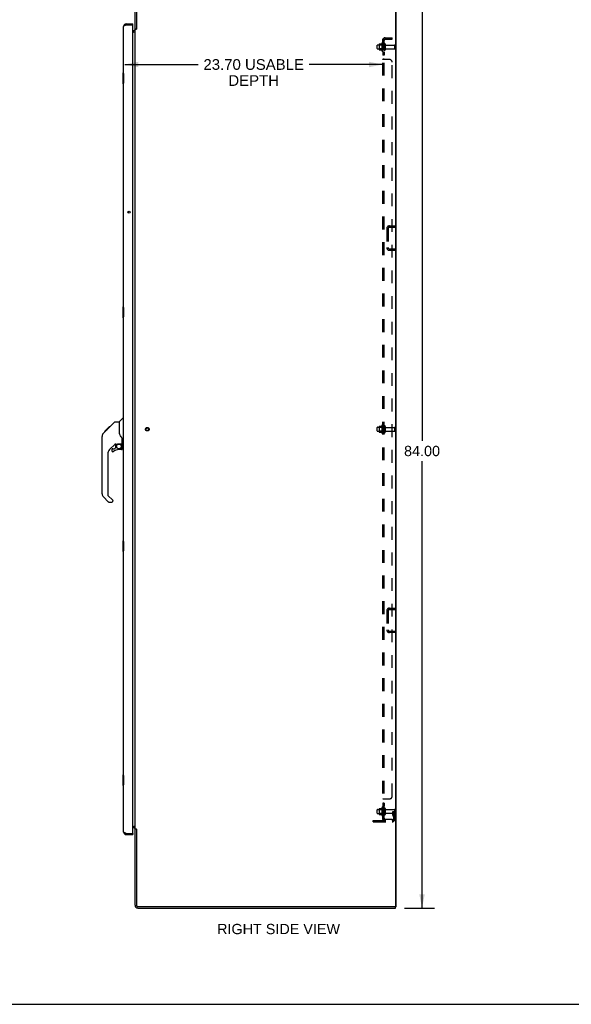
# Model space of a CAD drawing. Header units: inches. Extents: x 0 to 214, y 0 to 139.
# Tile 12 of 15: x 108 to 158, y 0 to 90. Entities that reach past the tile are written whole.
import ezdxf

# ---------------------------------------------------------------- set-up
doc = ezdxf.new("R2010")
doc.units = ezdxf.units.IN
doc.header["$LTSCALE"] = 11.782908
doc.header["$MEASUREMENT"] = 0
doc.linetypes.add('HIDDEN', pattern=[0.2, 0.1, -0.1])
doc.layers.get('0').update_dxf_attribs({"linetype": 'CONTINUOUS'})
for name, color, linetype in [('02___PRT_ALL_AXES', 7, 'CONTINUOUS'), ('DEFAULT_2', 8, 'HIDDEN'), ('DIMENSIONS', 7, 'CONTINUOUS')]:
    doc.layers.add(name, color=color, linetype=linetype)
doc.styles.get("Standard").update_dxf_attribs({"font": 'arial.ttf'})
doc.dimstyles.new('DIMSTYLE_2', dxfattribs={"dimtxt": 0.945153, "dimasz": 1.260204, "dimexe": 0.09, "dimexo": 0.07, "dimgap": 0.0375, "dimtad": 0, "dimtih": 1, "dimtoh": 1, "dimzin": 4, "dimdsep": 46, "dimtxsty": 'Standard', "dimblk": '_FILLED', "dimblk1": '_FILLED', "dimblk2": '_FILLED', "dimcen": 0.09, "dimazin": 1, "dimtfac": 1, "dimtofl": 0, "dimtmove": 0, "dimatfit": 3, "dimldrblk": '_FILLED', "dimfxl": 1, "dimtolj": 1, "dimtzin": 4, "dimarcsym": 0})
doc.dimstyles.new('DIMSTYLE_3', dxfattribs={"dimtxt": 0.982959, "dimasz": 1.260204, "dimexe": 0.09, "dimexo": 0.07, "dimgap": 0.039, "dimtad": 0, "dimtih": 1, "dimtoh": 1, "dimzin": 4, "dimdsep": 46, "dimtxsty": 'Standard', "dimblk": '_FILLED', "dimblk1": '_FILLED', "dimblk2": '_FILLED', "dimcen": 0.09, "dimazin": 1, "dimtfac": 1, "dimtofl": 0, "dimtmove": 0, "dimatfit": 3, "dimldrblk": '_FILLED', "dimfxl": 1, "dimtolj": 1, "dimtzin": 4, "dimarcsym": 0})

# ---------------------------------------------------------------- blocks, each defined once
blk = doc.blocks.new('_FILLED')
at = {"color": 0, "linetype": 'ByBlock'}
blk.add_solid([(0, 0), (-1, 0.2), (-1, -0.2)], dxfattribs=at)
blk = doc.blocks.new('*D3')
at = {"layer": 'DIMENSIONS', "color": 2, "linetype": 'Continuous'}
for p, q in [((143.112, 92.846), (145.856, 92.846)), ((144.722, 92.846), (144.722, 51.791)), ((144.722, 8.846), (144.722, 49.901)), ((143.112, 8.846), (145.856, 8.846))]:
    blk.add_line(p, q, dxfattribs=at)
at = {"layer": 'DIMENSIONS', "color": 2, "linetype": 'Continuous', "xscale": 1.2602040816, "yscale": 1.2602040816, "zscale": 1.2602040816}
for p, rotation in [((144.722, 92.846), 90), ((144.722, 8.846), 270)]:
    blk.add_blockref('_FILLED', p, dxfattribs=dict(at, rotation=rotation))
at = {"layer": 'DIMENSIONS', "color": 2, "linetype": 'Continuous', "insert": (144.722, 51.318), "char_height": 0.9452, "width": 3.30277, "attachment_point": 2, "line_spacing_factor": 0.9}
blk.add_mtext('84.00', dxfattribs=at)
blk = doc.blocks.new('*D19')
at = {"layer": 'DIMENSIONS', "color": 2, "linetype": 'Continuous'}
for p, q in [((117.401, 86.361), (124.15, 86.361)), ((141.105, 86.361), (134.356, 86.361))]:
    blk.add_line(p, q, dxfattribs=at)
at = {"layer": 'DIMENSIONS', "color": 2, "linetype": 'Continuous', "xscale": 1.2602040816, "yscale": 1.2602040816, "zscale": 1.2602040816, "rotation": 180}
blk.add_blockref('_FILLED', (117.401, 86.361), dxfattribs=at)
at = {"layer": 'DIMENSIONS', "color": 2, "linetype": 'Continuous', "xscale": 1.2602040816, "yscale": 1.2602040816, "zscale": 1.2602040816}
blk.add_blockref('_FILLED', (141.105, 86.361), dxfattribs=at)
at = {"layer": 'DIMENSIONS', "color": 2, "linetype": 'Continuous', "insert": (129.253, 86.852), "char_height": 0.98296, "width": 9.22301, "attachment_point": 2, "line_spacing_factor": 0.9}
blk.add_mtext('23.70 USABLE\\PDEPTH', dxfattribs=at)

msp = doc.modelspace()

# ---------------------------------------------------------------- linework, layer by layer
at = {"color": 7, "linetype": 'Continuous'}
for p, q in [((118.355, 89.596), (118.355, 92.596)), ((118.48, 92.596), (118.48, 89.602)), ((142.293, 92.658), (142.293, 9.033)), ((142.355, 8.971), (142.355, 92.721)), ((117.544, 90.096), (117.544, 89.992)), ((118.151, 89.992), (118.131, 89.992)), ((118.151, 89.992), (118.151, 90.096)), ((118.474, 89.596), (118.355, 89.596)), ((118.478, 89.6), (118.48, 89.602)), ((118.151, 89.471), (118.23, 89.471)), ((118.325, 89.346), (118.151, 89.346)), ((118.338, 89.367), (118.343, 89.37)), ((118.355, 16.127), (118.355, 89.564)), ((118.442, 89.564), (118.355, 89.564)), ((117.237, 85.581), (117.237, 84.611)), ((117.297, 85.596), (117.252, 85.596)), ((117.284, 85.496), (117.284, 84.696)), ((117.252, 84.596), (117.297, 84.596)), ((117.721, 72.837), (117.721, 72.728)), ((117.237, 64.081), (117.237, 63.111)), ((117.297, 64.096), (117.252, 64.096)), ((117.284, 63.996), (117.284, 63.196)), ((117.252, 63.096), (117.297, 63.096)), ((115.863, 52.887), (116.487, 53.512)), ((116.542, 53.535), (116.903, 53.535)), ((116.903, 53.535), (116.903, 52.43)), ((116.909, 53.54), (117.207, 53.838)), ((117.297, 53.85), (117.235, 53.85)), ((115.444, 52.468), (115.722, 52.746)), ((115.55, 52.641), (115.553, 52.645)), ((115.55, 52.641), (115.617, 52.641)), ((115.553, 52.645), (115.62, 52.645)), ((115.554, 52.646), (115.963, 53.055)), ((115.554, 52.646), (115.621, 52.646)), ((115.702, 52.727), (115.635, 52.727)), ((115.722, 52.747), (115.855, 52.88)), ((115.722, 52.813), (115.788, 52.813)), ((115.749, 52.773), (115.722, 52.746)), ((115.87, 52.895), (115.804, 52.895)), ((115.863, 52.887), (115.827, 52.852)), ((115.88, 52.972), (115.947, 52.972)), ((116.03, 53.055), (115.963, 53.055)), ((115.964, 53.055), (115.965, 53.057)), ((115.964, 53.056), (116.031, 53.056)), ((115.965, 53.057), (116.032, 53.057)), ((116.923, 52.437), (116.903, 52.493)), ((115.329, 46.906), (115.329, 52.19)), ((116.953, 52.37), (116.923, 52.437)), ((117.179, 51.507), (117.179, 51.914)), ((116.515, 51.473), (116.013, 50.971)), ((116.234, 50.974), (116.234, 50.854)), ((116.313, 51.052), (116.465, 51.052)), ((116.474, 51.056), (116.546, 51.128)), ((116.549, 51.463), (116.549, 51.136)), ((116.591, 51.468), (116.679, 51.468)), ((116.857, 51.509), (116.864, 51.509)), ((116.864, 51.509), (117.159, 51.509)), ((117.1, 50.974), (116.864, 50.974)), ((117.042, 51.509), (117.121, 51.429)), ((117.114, 51.422), (117.107, 51.415)), ((117.159, 51.29), (117.179, 51.29)), ((117.179, 51.052), (117.179, 51.29)), ((117.218, 51.468), (117.297, 51.468)), ((115.84, 50.554), (115.84, 46.821)), ((115.896, 46.176), (115.444, 46.628)), ((115.864, 46.765), (116.299, 46.33)), ((115.952, 46.153), (116.234, 46.153)), ((116.313, 46.296), (116.313, 46.231)), ((117.237, 42.581), (117.237, 41.611)), ((117.297, 42.596), (117.252, 42.596)), ((117.284, 42.496), (117.284, 41.696)), ((117.252, 41.596), (117.297, 41.596)), ((117.237, 21.081), (117.237, 20.111)), ((117.297, 21.096), (117.252, 21.096)), ((117.284, 20.996), (117.284, 20.196)), ((117.252, 20.096), (117.297, 20.096)), ((118.151, 16.346), (118.325, 16.346)), ((117.544, 15.596), (117.544, 15.7)), ((118.131, 15.7), (118.151, 15.7)), ((118.23, 16.221), (118.151, 16.221)), ((118.151, 15.7), (118.151, 15.596)), ((118.355, 16.127), (118.442, 16.127)), ((118.474, 16.096), (118.355, 16.096)), ((118.355, 9.096), (118.355, 16.096)), ((118.462, 16.109), (118.467, 16.103)), ((118.478, 16.091), (118.48, 16.089)), ((118.48, 16.089), (118.48, 9.096)), ((142.23, 8.971), (118.605, 8.971)), ((118.605, 8.846), (142.293, 8.846)), ((142.355, 8.971), (142.293, 8.971)), ((142.293, 8.846), (142.293, 8.971)), ((0, 0), (214.235, 0))]:
    msp.add_line(p, q, dxfattribs=at)
at = {"color": 3, "linetype": 'Continuous'}
for p, q in [((117.297, 15.842), (117.297, 89.849)), ((117.544, 90.096), (118.151, 90.096)), ((117.544, 89.992), (118.131, 89.992)), ((118.151, 15.72), (118.151, 89.972)), ((117.544, 15.7), (118.131, 15.7)), ((117.544, 15.596), (118.151, 15.596)), ((142.23, 8.971), (142.293, 8.971))]:
    msp.add_line(p, q, dxfattribs=at)
for points in [[(117.464, 89.962), (117.449, 89.956), (117.435, 89.95), (117.42, 89.944), (117.407, 89.938), (117.394, 89.932), (117.381, 89.926), (117.369, 89.92), (117.358, 89.914), (117.348, 89.909), (117.339, 89.903), (117.33, 89.897), (117.323, 89.891), (117.316, 89.885), (117.31, 89.879), (117.306, 89.873), (117.302, 89.867), (117.299, 89.861), (117.298, 89.855), (117.297, 89.849)], [(117.544, 89.992), (117.528, 89.986), (117.511, 89.98), (117.496, 89.974), (117.48, 89.968), (117.464, 89.962)], [(117.464, 15.729), (117.449, 15.735), (117.435, 15.741), (117.42, 15.747), (117.407, 15.753), (117.394, 15.759), (117.381, 15.765), (117.369, 15.771), (117.358, 15.777), (117.348, 15.783), (117.339, 15.789), (117.33, 15.795), (117.323, 15.801), (117.316, 15.807), (117.31, 15.812), (117.306, 15.818), (117.302, 15.824), (117.299, 15.83), (117.298, 15.836), (117.297, 15.842)], [(117.544, 15.7), (117.528, 15.706), (117.511, 15.712), (117.496, 15.717), (117.48, 15.723), (117.464, 15.729)]]:
    msp.add_lwpolyline(points, dxfattribs=at)
at = {"color": 7, "linetype": 'Continuous'}
for points in [[(118.442, 89.564), (118.444, 89.566), (118.446, 89.568), (118.448, 89.569), (118.45, 89.571), (118.452, 89.572), (118.454, 89.574), (118.455, 89.575), (118.457, 89.577), (118.458, 89.578), (118.459, 89.58), (118.461, 89.581), (118.462, 89.583), (118.466, 89.587)], [(118.466, 89.587), (118.467, 89.589), (118.469, 89.59), (118.47, 89.592), (118.472, 89.594), (118.473, 89.595), (118.475, 89.597), (118.477, 89.598), (118.478, 89.6)], [(118.324, 89.348), (118.324, 89.35), (118.325, 89.351), (118.325, 89.353), (118.326, 89.355), (118.326, 89.356), (118.328, 89.358), (118.329, 89.36), (118.331, 89.361), (118.332, 89.363)], [(118.325, 89.346), (118.324, 89.348), (118.324, 89.35), (118.325, 89.351), (118.325, 89.353), (118.326, 89.355)], [(118.326, 89.356), (118.328, 89.358), (118.329, 89.36), (118.331, 89.361), (118.332, 89.363), (118.334, 89.364), (118.336, 89.365), (118.338, 89.367)], [(118.343, 89.37), (118.345, 89.371), (118.347, 89.372), (118.349, 89.374), (118.351, 89.375), (118.353, 89.377), (118.354, 89.379), (118.355, 89.38), (118.355, 89.382), (118.355, 89.383)], [(118.349, 89.374), (118.351, 89.375), (118.353, 89.377), (118.354, 89.379)], [(117.282, 85.532), (117.283, 85.526), (117.283, 85.52), (117.283, 85.514), (117.284, 85.508), (117.284, 85.502), (117.284, 85.496)], [(117.284, 84.696), (117.284, 84.689), (117.284, 84.683), (117.283, 84.677), (117.283, 84.671), (117.283, 84.665), (117.282, 84.659)], [(117.282, 64.032), (117.283, 64.026), (117.283, 64.02), (117.283, 64.014), (117.284, 64.008), (117.284, 64.002), (117.284, 63.996)], [(117.284, 63.196), (117.284, 63.189), (117.284, 63.183), (117.283, 63.177), (117.283, 63.171), (117.283, 63.165), (117.282, 63.159)], [(116.487, 53.512), (116.494, 53.518), (116.503, 53.524), (116.512, 53.529), (116.522, 53.532), (116.532, 53.534), (116.542, 53.535)], [(115.827, 52.852), (115.805, 52.829), (115.783, 52.807), (115.749, 52.773)], [(115.444, 52.468), (115.425, 52.447), (115.399, 52.415), (115.377, 52.379), (115.359, 52.342), (115.345, 52.302), (115.335, 52.261), (115.33, 52.22), (115.329, 52.19)], [(117.126, 52.085), (117.077, 52.155), (117.028, 52.232), (116.987, 52.302), (116.953, 52.37)], [(117.179, 51.914), (117.178, 51.937), (117.173, 51.972), (117.164, 52.007), (117.152, 52.039), (117.137, 52.068), (117.126, 52.085)], [(116.679, 51.468), (116.687, 51.469), (116.696, 51.47), (116.706, 51.473), (116.718, 51.477), (116.731, 51.482), (116.746, 51.487), (116.762, 51.493), (116.78, 51.498), (116.799, 51.502), (116.818, 51.506), (116.838, 51.508), (116.857, 51.509)], [(117.159, 51.29), (117.158, 51.304), (117.157, 51.318), (117.154, 51.331), (117.15, 51.345), (117.146, 51.358), (117.14, 51.371), (117.133, 51.383), (117.125, 51.394), (117.117, 51.405), (117.107, 51.415)], [(117.121, 51.429), (117.121, 51.429), (117.121, 51.429), (117.12, 51.428), (117.119, 51.427), (117.117, 51.425), (117.114, 51.422)], [(117.282, 42.532), (117.283, 42.526), (117.283, 42.52), (117.283, 42.514), (117.284, 42.508), (117.284, 42.502), (117.284, 42.496)], [(117.284, 41.696), (117.284, 41.689), (117.284, 41.683), (117.283, 41.677), (117.283, 41.671), (117.283, 41.665), (117.282, 41.659)], [(117.282, 21.032), (117.283, 21.026), (117.283, 21.02), (117.283, 21.014), (117.284, 21.008), (117.284, 21.002), (117.284, 20.996)], [(117.284, 20.196), (117.284, 20.189), (117.284, 20.183), (117.283, 20.177), (117.283, 20.171), (117.283, 20.165), (117.282, 20.159)], [(118.325, 16.346), (118.324, 16.344), (118.324, 16.342), (118.325, 16.34), (118.325, 16.338), (118.326, 16.337), (118.326, 16.335), (118.328, 16.333), (118.329, 16.332), (118.331, 16.33), (118.332, 16.329), (118.334, 16.327), (118.336, 16.326), (118.338, 16.324), (118.343, 16.322)], [(118.324, 16.344), (118.324, 16.342), (118.325, 16.34), (118.325, 16.338), (118.326, 16.337), (118.326, 16.335), (118.328, 16.333), (118.329, 16.332), (118.331, 16.33), (118.332, 16.329)], [(118.343, 16.322), (118.345, 16.32), (118.347, 16.319), (118.349, 16.317), (118.351, 16.316), (118.353, 16.314), (118.354, 16.313), (118.355, 16.311), (118.355, 16.31), (118.355, 16.308)], [(118.349, 16.317), (118.351, 16.316), (118.353, 16.314), (118.354, 16.313)], [(118.442, 16.127), (118.444, 16.125), (118.446, 16.124), (118.448, 16.122), (118.45, 16.121), (118.452, 16.119), (118.454, 16.117), (118.455, 16.116), (118.457, 16.114), (118.458, 16.113), (118.459, 16.112), (118.461, 16.11), (118.462, 16.109)], [(118.467, 16.103), (118.469, 16.101), (118.47, 16.099), (118.472, 16.098), (118.473, 16.096), (118.475, 16.095), (118.477, 16.093), (118.478, 16.091)]]:
    msp.add_lwpolyline(points, dxfattribs=at)
at = {"color": 3, "linetype": 'Continuous'}
msp.add_circle((117.797, 72.783), 0.0938, dxfattribs=at)
at = {"color": 7, "linetype": 'Continuous'}
msp.add_circle((116.864, 51.269), 0.217, dxfattribs=at)
at = {"color": 3, "linetype": 'Continuous'}
for centre, radius, start, end in [((117.544, 89.849), 0.246, 90, 180), ((118.131, 89.972), 0.02, 0, 90), ((118.23, 89.596), 0.25, 270, 299.61324), ((118.23, 16.096), 0.25, 60.38675, 90), ((117.544, 15.842), 0.246, 180, 270), ((118.131, 15.72), 0.02, 270, 360)]:
    msp.add_arc(centre, radius, start, end, dxfattribs=at)
at = {"color": 7, "linetype": 'Continuous'}
for centre, radius, start, end in [((117.544, 89.849), 0.142, 90, 131.33886), ((117.461, 89.706), 0.26, 87.37257, 90), ((118.23, 89.596), 0.125, 270, 360), ((117.252, 85.581), 0.015, 90, 180), ((117.282, 85.581), 0.015, 0, 90), ((117.252, 84.611), 0.015, 180, 270), ((117.282, 84.611), 0.015, 270, 360), ((117.252, 64.081), 0.015, 90, 180), ((117.282, 64.081), 0.015, 0, 90), ((117.252, 63.111), 0.015, 180, 270), ((117.282, 63.111), 0.015, 270, 360), ((116.923, 53.526), 0.0197, 135, 180), ((117.235, 53.81), 0.0394, 90, 135), ((116.431, 50.554), 0.591, 135, 180), ((116.313, 50.974), 0.0787, 90, 180), ((116.313, 50.854), 0.0787, 180, 309.5212), ((116.864, 50.186), 0.787, 90, 129.5212), ((116.465, 51.064), 0.0118, 270, 315), ((116.591, 51.271), 0.197, 90, 127.44051), ((116.537, 51.136), 0.0118, 315, 360), ((117.1, 51.052), 0.0787, 270, 360), ((116.982, 51.29), 0.197, 0, 45), ((117.159, 51.529), 0.0197, 270, 360), ((117.218, 51.507), 0.0394, 180, 270), ((115.722, 46.906), 0.394, 180, 225), ((115.919, 46.821), 0.0787, 180, 225), ((115.952, 46.231), 0.0787, 225, 270), ((116.234, 46.231), 0.0787, 270, 360), ((116.266, 46.296), 0.0472, 0, 45), ((117.252, 42.581), 0.015, 90, 180), ((117.282, 42.581), 0.015, 0, 90), ((117.252, 41.611), 0.015, 180, 270), ((117.282, 41.611), 0.015, 270, 360), ((117.252, 21.081), 0.015, 90, 180), ((117.282, 21.081), 0.015, 0, 90), ((117.252, 20.111), 0.015, 180, 270), ((117.282, 20.111), 0.015, 270, 360), ((117.544, 15.842), 0.142, 228.66114, 270), ((117.461, 15.986), 0.26, 270, 272.59369), ((118.23, 16.096), 0.125, 0, 90), ((118.605, 9.096), 0.25, 180, 270), ((118.605, 9.096), 0.125, 180, 270), ((142.23, 9.033), 0.0625, 270, 360)]:
    msp.add_arc(centre, radius, start, end, dxfattribs=at)
at = {"layer": '02___PRT_ALL_AXES', "color": 8, "linetype": 'HIDDEN'}
for p, q in [((140.635, 88.154), (141.23, 88.154)), ((140.635, 87.788), (141.23, 87.788)), ((141.035, 88.327), (141.035, 87.615)), ((141.105, 88.221), (141.105, 88.305)), ((141.105, 88.221), (141.105, 87.721)), ((141.23, 88.221), (141.105, 88.221)), ((141.23, 88.221), (141.23, 87.721)), ((141.399, 88.137), (142.2, 88.137)), ((141.399, 87.805), (142.2, 87.805)), ((141.105, 87.637), (141.105, 87.721)), ((141.23, 87.721), (141.105, 87.721)), ((141.105, 87.492), (141.105, 87.211)), ((141.23, 87.492), (141.105, 87.492)), ((141.23, 87.211), (141.105, 87.211)), ((141.23, 87.492), (141.23, 87.211)), ((140.635, 53.029), (141.23, 53.029)), ((140.635, 52.663), (141.23, 52.663)), ((141.035, 53.202), (141.035, 52.49)), ((141.105, 53.096), (141.105, 53.18)), ((141.23, 53.096), (141.105, 53.096)), ((141.105, 53.096), (141.105, 52.596)), ((141.23, 52.596), (141.105, 52.596)), ((141.105, 52.512), (141.105, 52.596)), ((141.23, 53.096), (141.23, 52.596)), ((141.399, 53.012), (142.2, 53.012)), ((141.399, 52.68), (142.2, 52.68)), ((141.23, 18.48), (141.105, 18.48)), ((141.105, 18.48), (141.105, 18.199)), ((141.23, 18.199), (141.105, 18.199)), ((141.23, 18.48), (141.23, 18.199)), ((140.635, 17.904), (141.23, 17.904)), ((140.635, 17.538), (141.23, 17.538)), ((141.035, 18.077), (141.035, 17.365)), ((141.105, 17.971), (141.105, 18.055)), ((141.23, 17.971), (141.105, 17.971)), ((141.105, 17.971), (141.105, 17.471)), ((141.23, 17.471), (141.105, 17.471)), ((141.105, 17.387), (141.105, 17.471)), ((141.23, 17.971), (141.23, 17.471)), ((141.399, 17.887), (142.2, 17.887)), ((141.399, 17.555), (142.2, 17.555))]:
    msp.add_line(p, q, dxfattribs=at)
msp.add_circle((119.48, 52.846), 0.124, dxfattribs=at)
for centre, radius, start, end in [((141.635, 87.971), 0.698, 149.33687, 156.03207), ((141.067, 88.305), 0.0384, 0, 145.55034), ((141.635, 87.971), 0.698, 203.96793, 210.66313), ((141.067, 87.637), 0.0384, 214.44966, 360), ((141.635, 52.846), 0.698, 149.33687, 156.03207), ((141.635, 52.846), 0.698, 203.96793, 210.66313), ((141.067, 53.18), 0.0384, 0, 145.55034), ((141.067, 52.512), 0.0384, 214.44966, 360), ((141.635, 17.721), 0.698, 149.33687, 156.03207), ((141.635, 17.721), 0.698, 203.96793, 210.66313), ((141.067, 18.055), 0.0384, 0, 145.55034), ((141.067, 17.387), 0.0384, 214.44966, 360)]:
    msp.add_arc(centre, radius, start, end, dxfattribs=at)
at = {"layer": 'DEFAULT_2', "color": 8, "linetype": 'HIDDEN'}
for p, q in [((141.105, 17.002), (141.105, 88.689)), ((141.23, 88.689), (141.105, 88.689)), ((141.159, 88.728), (141.256, 88.649)), ((141.23, 17.002), (141.23, 88.689)), ((141.342, 88.814), (141.98, 88.814)), ((141.342, 88.689), (141.98, 88.689)), ((141.98, 88.689), (141.98, 88.814)), ((140.605, 87.818), (140.605, 88.124)), ((140.769, 88.226), (140.769, 87.715)), ((140.789, 88.154), (140.769, 88.174)), ((140.789, 87.787), (140.769, 87.767)), ((140.78, 88.248), (141.007, 88.248)), ((140.789, 88.154), (140.789, 87.787)), ((141.085, 88.154), (140.789, 88.154)), ((141.085, 87.787), (140.789, 87.787)), ((141.085, 88.154), (141.105, 88.174)), ((141.085, 88.154), (141.085, 87.787)), ((141.085, 87.787), (141.105, 87.767)), ((141.336, 88.235), (141.336, 87.706)), ((142.23, 87.835), (142.23, 88.107)), ((140.78, 87.693), (141.007, 87.693)), ((141.23, 86.85), (141.105, 86.85)), ((141.73, 86.814), (141.159, 86.814)), ((141.256, 86.818), (141.256, 86.82)), ((141.256, 86.814), (141.256, 86.816)), ((141.98, 19.127), (141.98, 86.564)), ((141.73, 71.533), (142.23, 71.533)), ((142.23, 71.408), (142.23, 71.533)), ((141.48, 71.283), (141.48, 69.533)), ((141.605, 71.283), (141.605, 69.533)), ((141.73, 71.408), (142.23, 71.408)), ((141.73, 69.408), (142.23, 69.408)), ((142.23, 69.283), (141.73, 69.283)), ((142.23, 69.408), (142.23, 69.283)), ((140.605, 52.693), (140.605, 52.999)), ((140.769, 53.101), (140.769, 52.59)), ((140.789, 53.029), (140.769, 53.049)), ((140.789, 52.662), (140.769, 52.642)), ((140.78, 53.123), (141.007, 53.123)), ((140.78, 52.568), (141.007, 52.568)), ((141.085, 53.029), (140.789, 53.029)), ((140.789, 53.029), (140.789, 52.662)), ((141.085, 52.662), (140.789, 52.662)), ((141.085, 53.029), (141.105, 53.049)), ((141.085, 53.029), (141.085, 52.662)), ((141.085, 52.662), (141.105, 52.642)), ((141.336, 53.11), (141.336, 52.581)), ((142.23, 52.71), (142.23, 52.982)), ((141.73, 36.408), (142.23, 36.408)), ((141.73, 36.283), (142.23, 36.283)), ((142.23, 36.283), (142.23, 36.408)), ((141.48, 36.158), (141.48, 34.408)), ((141.605, 36.158), (141.605, 34.408)), ((141.73, 34.283), (142.23, 34.283)), ((142.23, 34.158), (141.73, 34.158)), ((142.23, 34.283), (142.23, 34.158)), ((141.23, 18.842), (141.105, 18.842)), ((141.131, 18.863), (141.128, 18.861)), ((141.159, 18.877), (141.73, 18.877)), ((140.605, 17.568), (140.605, 17.874)), ((140.769, 17.976), (140.769, 17.465)), ((140.789, 17.904), (140.769, 17.924)), ((140.789, 17.537), (140.769, 17.517)), ((140.78, 17.998), (141.007, 17.998)), ((140.78, 17.443), (141.007, 17.443)), ((141.085, 17.904), (140.789, 17.904)), ((140.789, 17.904), (140.789, 17.537)), ((141.085, 17.537), (140.789, 17.537)), ((141.085, 17.904), (141.105, 17.924)), ((141.085, 17.904), (141.085, 17.537)), ((141.085, 17.537), (141.105, 17.517)), ((141.336, 17.985), (141.336, 17.456)), ((142.036, 17.721), (142.126, 17.721)), ((142.036, 17.38), (142.036, 17.721)), ((142.14, 17.546), (142.036, 17.546)), ((142.058, 17.314), (142.107, 17.246)), ((142.126, 17.721), (142.23, 17.721)), ((142.126, 17.019), (142.126, 17.721)), ((142.14, 17.38), (142.14, 17.721)), ((142.142, 17.374), (142.191, 17.306)), ((142.23, 17.721), (142.191, 17.721)), ((142.23, 17.019), (142.23, 17.857)), ((140.23, 16.877), (141.984, 16.877)), ((140.23, 16.773), (140.23, 16.877)), ((140.23, 16.773), (141.984, 16.773)), ((140.477, 16.773), (140.477, 16.877)), ((140.733, 16.773), (140.733, 16.877)), ((141.23, 17.002), (141.105, 17.002)), ((141.159, 16.963), (141.256, 17.043)), ((141.342, 17.002), (141.98, 17.002)), ((141.98, 17.002), (141.98, 16.877))]:
    msp.add_line(p, q, dxfattribs=at)
for points in [[(141.128, 88.71), (141.124, 88.708), (141.121, 88.707), (141.118, 88.705), (141.115, 88.704), (141.113, 88.702), (141.11, 88.7), (141.109, 88.698), (141.107, 88.696), (141.106, 88.694), (141.106, 88.693), (141.105, 88.691), (141.105, 88.689)], [(141.159, 88.728), (141.157, 88.726), (141.155, 88.724), (141.152, 88.722), (141.149, 88.72), (141.146, 88.718), (141.142, 88.716), (141.138, 88.714), (141.135, 88.713), (141.128, 88.71)], [(141.173, 88.689), (141.173, 88.689), (141.172, 88.689), (141.172, 88.689), (141.171, 88.689), (141.171, 88.689), (141.171, 88.689), (141.17, 88.689)], [(141.17, 88.689), (141.17, 88.689), (141.17, 88.689), (141.17, 88.689), (141.171, 88.689), (141.171, 88.689), (141.171, 88.689), (141.172, 88.689), (141.172, 88.689), (141.173, 88.689), (141.173, 88.689), (141.174, 88.689), (141.175, 88.689), (141.175, 88.689), (141.176, 88.689), (141.177, 88.689), (141.177, 88.688), (141.178, 88.688), (141.179, 88.688), (141.179, 88.688), (141.18, 88.688), (141.181, 88.688), (141.182, 88.687), (141.182, 88.687), (141.183, 88.687), (141.184, 88.687), (141.185, 88.687), (141.185, 88.687), (141.186, 88.686), (141.187, 88.686), (141.188, 88.686), (141.189, 88.686), (141.19, 88.685), (141.19, 88.685), (141.191, 88.685), (141.192, 88.685), (141.193, 88.684), (141.194, 88.684), (141.195, 88.684), (141.196, 88.684), (141.196, 88.683), (141.197, 88.683), (141.198, 88.683), (141.199, 88.682), (141.2, 88.682), (141.201, 88.682), (141.202, 88.681), (141.203, 88.681), (141.204, 88.681), (141.205, 88.68), (141.206, 88.68), (141.207, 88.68), (141.208, 88.679), (141.209, 88.679), (141.21, 88.678), (141.211, 88.678), (141.212, 88.678), (141.213, 88.677), (141.214, 88.677), (141.215, 88.676), (141.216, 88.676), (141.217, 88.676), (141.218, 88.675), (141.218, 88.675), (141.219, 88.674), (141.22, 88.674), (141.221, 88.674), (141.222, 88.673), (141.223, 88.673), (141.223, 88.672), (141.224, 88.672), (141.225, 88.672), (141.226, 88.671), (141.226, 88.671), (141.227, 88.671), (141.228, 88.67), (141.228, 88.67), (141.229, 88.669), (141.23, 88.669), (141.23, 88.669), (141.231, 88.668), (141.232, 88.668), (141.232, 88.668), (141.233, 88.667), (141.233, 88.667), (141.234, 88.667), (141.234, 88.667), (141.234, 88.666), (141.234, 88.666)], [(141.245, 88.666), (141.243, 88.668), (141.241, 88.67), (141.239, 88.672), (141.237, 88.675), (141.235, 88.677), (141.234, 88.679), (141.232, 88.682), (141.231, 88.684), (141.231, 88.686), (141.23, 88.688), (141.23, 88.689)], [(141.234, 88.666), (141.234, 88.666), (141.234, 88.666), (141.234, 88.667), (141.234, 88.667), (141.234, 88.667), (141.233, 88.667), (141.233, 88.667), (141.232, 88.668), (141.232, 88.668), (141.232, 88.668), (141.231, 88.669), (141.231, 88.669)], [(141.256, 88.649), (141.256, 88.649), (141.256, 88.65), (141.256, 88.651), (141.256, 88.652), (141.255, 88.653), (141.255, 88.654), (141.254, 88.655), (141.253, 88.657), (141.251, 88.658), (141.25, 88.66), (141.248, 88.662), (141.245, 88.666)], [(141.124, 86.831), (141.121, 86.833), (141.118, 86.834), (141.115, 86.836), (141.113, 86.838), (141.11, 86.84), (141.109, 86.842), (141.107, 86.843), (141.106, 86.845), (141.106, 86.847), (141.105, 86.848), (141.105, 86.85)], [(141.118, 86.834), (141.115, 86.836), (141.113, 86.838), (141.11, 86.84), (141.109, 86.842), (141.107, 86.843), (141.106, 86.845), (141.106, 86.847), (141.105, 86.848), (141.105, 86.85)], [(141.138, 86.825), (141.131, 86.828), (141.128, 86.83), (141.124, 86.831)], [(141.159, 86.814), (141.157, 86.816), (141.155, 86.818), (141.152, 86.819), (141.149, 86.821), (141.146, 86.822), (141.142, 86.824), (141.138, 86.825)], [(141.159, 86.814), (141.157, 86.816), (141.155, 86.818), (141.152, 86.819)], [(141.231, 86.845), (141.231, 86.847), (141.23, 86.848), (141.23, 86.85)], [(141.237, 86.84), (141.235, 86.841), (141.234, 86.842), (141.232, 86.844), (141.231, 86.845), (141.231, 86.847), (141.23, 86.848), (141.23, 86.85)], [(141.241, 86.837), (141.239, 86.838), (141.237, 86.84), (141.235, 86.841), (141.234, 86.842), (141.232, 86.844)], [(141.251, 86.829), (141.25, 86.83), (141.248, 86.832), (141.246, 86.833), (141.245, 86.834), (141.241, 86.837)], [(141.256, 86.814), (141.256, 86.816), (141.256, 86.818), (141.256, 86.82), (141.256, 86.821), (141.255, 86.823), (141.255, 86.824), (141.254, 86.826), (141.253, 86.827), (141.251, 86.829), (141.25, 86.83), (141.248, 86.832), (141.246, 86.833)], [(141.256, 86.821), (141.255, 86.823), (141.255, 86.824)], [(141.128, 18.861), (141.124, 18.86), (141.121, 18.858), (141.118, 18.857), (141.115, 18.855), (141.113, 18.853), (141.11, 18.852), (141.109, 18.85), (141.107, 18.848), (141.106, 18.846), (141.106, 18.844), (141.105, 18.843), (141.105, 18.842)], [(141.107, 18.848), (141.106, 18.846), (141.106, 18.844), (141.105, 18.843), (141.105, 18.842)], [(141.118, 18.857), (141.115, 18.855), (141.113, 18.853), (141.11, 18.852)], [(141.159, 18.877), (141.157, 18.875), (141.155, 18.874), (141.152, 18.872), (141.149, 18.871), (141.146, 18.869), (141.142, 18.867), (141.138, 18.866), (141.131, 18.863)], [(141.159, 18.877), (141.157, 18.875), (141.155, 18.874), (141.152, 18.872)], [(141.245, 18.857), (141.241, 18.855), (141.239, 18.853), (141.237, 18.852), (141.235, 18.85), (141.234, 18.849), (141.232, 18.847), (141.231, 18.846), (141.231, 18.844), (141.23, 18.843), (141.23, 18.842)], [(141.232, 18.847), (141.231, 18.846), (141.231, 18.844), (141.23, 18.843)], [(141.237, 18.852), (141.235, 18.85), (141.234, 18.849)], [(141.256, 18.877), (141.256, 18.875), (141.256, 18.873), (141.256, 18.872), (141.256, 18.87), (141.255, 18.869), (141.255, 18.867), (141.254, 18.866), (141.253, 18.864), (141.251, 18.863), (141.25, 18.861), (141.248, 18.86), (141.246, 18.858), (141.245, 18.857)], [(141.255, 18.867), (141.254, 18.866), (141.253, 18.864), (141.251, 18.863), (141.25, 18.861), (141.248, 18.86), (141.246, 18.858)], [(141.256, 18.877), (141.256, 18.875), (141.256, 18.873), (141.256, 18.872), (141.256, 18.87)], [(141.135, 16.979), (141.128, 16.982), (141.124, 16.983), (141.121, 16.985), (141.118, 16.986), (141.115, 16.988), (141.113, 16.99), (141.11, 16.992), (141.109, 16.993), (141.107, 16.995), (141.106, 16.997), (141.106, 16.999), (141.105, 17), (141.105, 17.002)], [(141.159, 16.963), (141.157, 16.966), (141.155, 16.968), (141.152, 16.97), (141.149, 16.972), (141.146, 16.974), (141.142, 16.975), (141.138, 16.977), (141.135, 16.979)], [(141.171, 17.002), (141.17, 17.002), (141.17, 17.002), (141.17, 17.002), (141.171, 17.002), (141.171, 17.002), (141.171, 17.002), (141.172, 17.002), (141.173, 17.002), (141.173, 17.002), (141.174, 17.002)], [(141.234, 17.025), (141.234, 17.025), (141.234, 17.025), (141.234, 17.025), (141.234, 17.025), (141.233, 17.024), (141.233, 17.024), (141.232, 17.024), (141.232, 17.024), (141.231, 17.023), (141.231, 17.023), (141.23, 17.023), (141.23, 17.022), (141.229, 17.022), (141.229, 17.022), (141.228, 17.021), (141.227, 17.021), (141.227, 17.021), (141.226, 17.02), (141.225, 17.02), (141.225, 17.019), (141.224, 17.019), (141.223, 17.019), (141.222, 17.018), (141.222, 17.018), (141.221, 17.018), (141.22, 17.017), (141.219, 17.017), (141.219, 17.017), (141.218, 17.016), (141.217, 17.016), (141.216, 17.016), (141.215, 17.015), (141.215, 17.015), (141.214, 17.014), (141.213, 17.014), (141.212, 17.014), (141.211, 17.013), (141.21, 17.013), (141.209, 17.013), (141.208, 17.012), (141.207, 17.012), (141.206, 17.012), (141.205, 17.011), (141.204, 17.011), (141.203, 17.01), (141.202, 17.01), (141.201, 17.01), (141.2, 17.009), (141.199, 17.009), (141.198, 17.009), (141.197, 17.008), (141.196, 17.008), (141.195, 17.007), (141.194, 17.007), (141.193, 17.007), (141.192, 17.006), (141.19, 17.006), (141.189, 17.006), (141.188, 17.006), (141.187, 17.005), (141.186, 17.005), (141.185, 17.005), (141.184, 17.004), (141.183, 17.004), (141.182, 17.004), (141.181, 17.004), (141.18, 17.004), (141.179, 17.003), (141.178, 17.003), (141.177, 17.003), (141.177, 17.003), (141.176, 17.003), (141.175, 17.002), (141.174, 17.002), (141.173, 17.002), (141.172, 17.002), (141.172, 17.002), (141.171, 17.002), (141.171, 17.002), (141.171, 17.002), (141.171, 17.002)], [(141.248, 17.029), (141.245, 17.026), (141.243, 17.023), (141.241, 17.021), (141.239, 17.019), (141.237, 17.017), (141.235, 17.014), (141.234, 17.012), (141.232, 17.01), (141.231, 17.007), (141.231, 17.005), (141.23, 17.004), (141.23, 17.002)], [(141.23, 17.022), (141.231, 17.022), (141.231, 17.023), (141.232, 17.023), (141.232, 17.023), (141.232, 17.024), (141.233, 17.024), (141.233, 17.024), (141.234, 17.025), (141.234, 17.025), (141.234, 17.025), (141.234, 17.025)], [(141.256, 17.043), (141.256, 17.042), (141.256, 17.041), (141.256, 17.041), (141.256, 17.04), (141.255, 17.038), (141.255, 17.037), (141.254, 17.036), (141.253, 17.034), (141.251, 17.033), (141.25, 17.031), (141.248, 17.029)]]:
    msp.add_lwpolyline(points, dxfattribs=at)
for radius in [0.164, 0.124]:
    msp.add_circle((119.48, 52.846), radius, dxfattribs=at)
for centre, radius, start, end in [((141.342, 88.577), 0.237, 90, 180), ((141.342, 88.577), 0.112, 90, 180), ((140.635, 88.124), 0.03, 90, 180.00001), ((140.635, 87.818), 0.03, 179.99999, 270), ((140.91, 88.226), 0.141, 174.79195, 180), ((140.78, 88.238), 0.01, 90, 174.80617), ((140.989, 88.258), 0.01, 270, 336.03207), ((141.283, 88.235), 0.053, 0, 180), ((141.399, 88.199), 0.0625, 180, 270), ((141.399, 87.742), 0.0625, 90, 180), ((142.2, 88.107), 0.03, 360, 90), ((142.2, 87.835), 0.03, 270, 0), ((140.91, 87.715), 0.141, 180, 185.20805), ((140.78, 87.703), 0.01, 185.19383, 270), ((140.989, 87.683), 0.01, 23.96793, 90), ((141.283, 87.706), 0.053, 180, 360), ((141.73, 86.564), 0.25, 0, 90), ((141.73, 71.283), 0.25, 90, 180), ((141.73, 71.283), 0.125, 90, 180), ((141.73, 69.533), 0.25, 180, 270), ((141.73, 69.533), 0.125, 180, 270), ((140.635, 52.999), 0.03, 90, 180.00001), ((140.635, 52.693), 0.03, 179.99999, 270), ((140.91, 53.101), 0.141, 174.79195, 180), ((140.91, 52.59), 0.141, 180, 185.20805), ((140.78, 53.113), 0.01, 90, 174.80617), ((140.78, 52.578), 0.01, 185.19383, 270), ((140.989, 53.133), 0.01, 270, 336.03207), ((140.989, 52.558), 0.01, 23.96793, 90), ((141.283, 53.11), 0.053, 0, 180), ((141.283, 52.581), 0.053, 180, 360), ((141.399, 53.074), 0.0625, 180, 270), ((141.399, 52.617), 0.0625, 90, 180), ((142.2, 52.982), 0.03, 360, 90), ((142.2, 52.71), 0.03, 270, 0), ((141.73, 36.158), 0.25, 90, 180), ((141.73, 36.158), 0.125, 90, 180), ((141.73, 34.408), 0.25, 180, 270), ((141.73, 34.408), 0.125, 180, 270), ((141.73, 19.127), 0.25, 270, 360), ((140.635, 17.874), 0.03, 90, 180.00001), ((140.635, 17.568), 0.03, 179.99999, 270), ((140.91, 17.976), 0.141, 174.79195, 180), ((140.91, 17.465), 0.141, 180, 185.20805), ((140.78, 17.988), 0.01, 90, 174.80617), ((140.78, 17.453), 0.01, 185.19383, 270), ((140.989, 18.008), 0.01, 270, 336.03207), ((140.989, 17.433), 0.01, 23.96793, 90), ((141.283, 17.985), 0.053, 0, 180), ((141.283, 17.456), 0.053, 180, 360), ((141.399, 17.949), 0.0625, 180, 270), ((141.399, 17.492), 0.0625, 90, 180), ((142.15, 17.38), 0.114, 180, 215.75389), ((142.022, 17.185), 0.104, 0, 35.75389), ((142.15, 17.38), 0.01, 180, 215.75389), ((142.022, 17.185), 0.208, 0, 35.75389), ((142.2, 17.857), 0.03, 360, 90), ((142.2, 17.585), 0.03, 270, 0), ((141.342, 17.114), 0.237, 180, 270), ((141.342, 17.114), 0.112, 180, 270), ((141.984, 17.019), 0.246, 270, 360), ((141.984, 17.019), 0.142, 270, 360)]:
    msp.add_arc(centre, radius, start, end, dxfattribs=at)

# ---------------------------------------------------------------- texts
at = {"layer": 'DIMENSIONS', "color": 2, "linetype": 'Continuous', "insert": (131.54, 7.391), "char_height": 0.94515, "width": 11.27157, "attachment_point": 2, "line_spacing_factor": 0.9}
msp.add_mtext('RIGHT SIDE VIEW', dxfattribs=at)

# ---------------------------------------------------------------- dimensions: what is measured, and where the dimension line sits
at = {"layer": 'DIMENSIONS', "color": 2, "linetype": 'Continuous'}
dim = msp.add_linear_dim(base=(144.722, 8.846), p1=(143.042, 92.846), p2=(143.042, 8.846), angle=270, dimstyle='DIMSTYLE_2', dxfattribs=at)
dim.commit()
dim.dimension.update_dxf_attribs({"geometry": '*D3', "text_midpoint": (144.717, 50.84), "dimtype": 160})
dim = msp.add_linear_dim(base=(117.401, 86.361), p1=(141.105, 86.814), p2=(117.401, 15.7), angle=180, text='<> USABLE\\PDEPTH', dimstyle='DIMSTYLE_3', dxfattribs=at)
dim.commit()
dim.dimension.update_dxf_attribs({"geometry": '*D19', "text_midpoint": (129.253, 85.624), "dimtype": 160})

doc.saveas('drawing.dxf')
